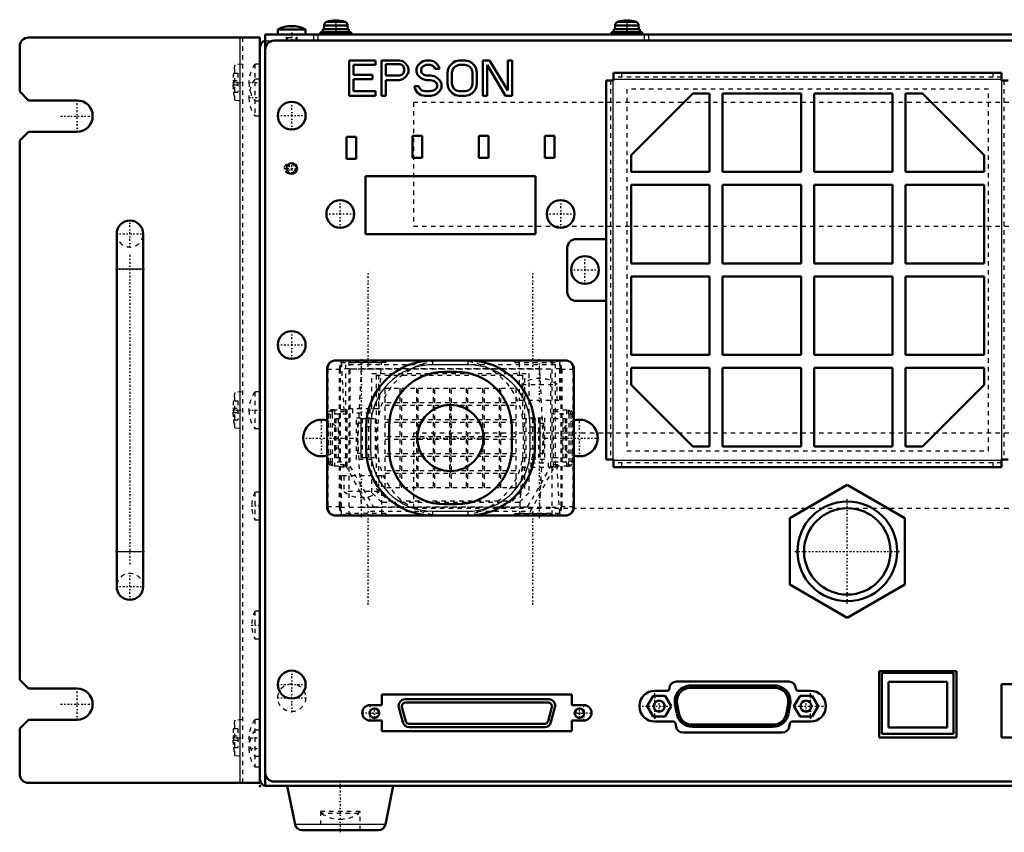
# Model space of a CAD drawing. Header units: millimetres. Extents: x -55 to 435, y -96 to 89.
# Tile 1 of 2: x -55 to 169, y -96 to 89. Entities that reach past the tile are written whole.
import ezdxf

# ---------------------------------------------------------------- set-up
doc = ezdxf.new("R2010")
doc.units = ezdxf.units.MM
doc.linetypes.add('Center', pattern=[1.5, 0.45, -0.5, 0.05, -0.5])
doc.linetypes.add('Dashed', pattern=[2, 1, -1])
for name, color, linetype, lineweight in [('2d ConnectionPoints', 7, 'Continuous', 50), ('AM_0', 7, 'Continuous', 50), ('AM_4', 3, 'Continuous', 25), ('AM_7', 7, 'Center', 25), ('AM_9', 6, 'Dashed', 25)]:
    doc.layers.add(name, color=color, linetype=linetype, lineweight=lineweight)

# ---------------------------------------------------------------- blocks, each defined once
blk = doc.blocks.new('2_StrtaightSTRAIGHT_0_in_RC_700E_S_0')
at = {"layer": 'AM_0'}
for p, q in [((17.2, 11.3), (69.2, 11.3)), ((15.2, -21.9), (15.2, 9.3)), ((71.2, -21.9), (71.2, 9.3)), ((41.8, 8.7), (44.6, 8.7)), ((24.1, -8.8), (24.1, -3.8)), ((29.3, -8.8), (29.3, -3.8)), ((57.1, -3.8), (57.1, -8.8)), ((62.3, -3.8), (62.3, -8.8)), ((44.6, -21.3), (41.8, -21.3)), ((17.2, -23.9), (69.2, -23.9))]:
    blk.add_line(p, q, dxfattribs=at)
blk.add_circle((43.2, -6.3), 7.5, dxfattribs=at)
for centre, radius, start, end in [((17.2, 9.3), 2, 90, 180), ((39.2, -3.8), 15.1, 90, 180), ((47.2, -3.8), 15.1, 0, 90), ((69.2, 9.3), 2, 0, 90), ((41.8, -3.8), 12.5, 90, 180), ((44.6, -3.8), 12.5, 0, 90), ((39.2, -8.8), 15.1, 180, 270), ((41.8, -8.8), 12.5, 180, 270), ((44.6, -8.8), 12.5, 270, 360), ((47.2, -8.8), 15.1, 270, 360), ((17.2, -21.9), 2, 180, 270), ((69.2, -21.9), 2, 270, 360)]:
    blk.add_arc(centre, radius, start, end, dxfattribs=at)
at = {"layer": 'AM_4'}
for p, q in [((39.2, 10.3), (39.2, 11.3)), ((47.2, 10.3), (47.2, 11.3)), ((47.2, 10.3), (39.2, 10.3)), ((25.1, -3.8), (24.1, -3.8)), ((25.1, -3.8), (25.1, -8.8)), ((61.3, -8.8), (61.3, -3.8)), ((61.3, -3.8), (62.3, -3.8)), ((24.1, -8.8), (25.1, -8.8)), ((62.3, -8.8), (61.3, -8.8)), ((39.2, -23.9), (39.2, -22.9)), ((39.2, -22.9), (47.2, -22.9)), ((47.2, -23.9), (47.2, -22.9))]:
    blk.add_line(p, q, dxfattribs=at)
for centre, start, end in [((39.2, -3.8), 90, 180), ((47.2, -3.8), 0, 90), ((39.2, -8.8), 180, 270), ((47.2, -8.8), 270, 0)]:
    blk.add_arc(centre, 14.1, start, end, dxfattribs=at)
at = {"layer": 'AM_7'}
for p, q in [((24.52, 9.81), (24.52, 31.55)), ((61.88, 9.81), (61.88, 31.55)), ((23, -1.3), (23, 11.9)), ((63.4, 1.85), (63.4, 11.75)), ((43.2, -14.18), (43.2, 1.58)), ((35.32, -6.3), (51.07, -6.3)), ((63.4, -24.5), (63.4, -11.3)), ((23, -24.35), (23, -14.45)), ((24.52, -44.15), (24.52, -22.41)), ((61.88, -44.15), (61.88, -22.41))]:
    blk.add_line(p, q, dxfattribs=at)
at = {"layer": 'AM_9'}
for p, q in [((20.09, 11.3), (20.59, 10.8)), ((20.2, -23.9), (20.2, 11.3)), ((28.45, 10.8), (28.95, 11.3)), ((57.45, 11.3), (57.95, 10.8)), ((65.81, 10.8), (66.31, 11.3)), ((66.2, 11.3), (66.2, -23.9)), ((15.2, 9.3), (18.2, 9.3)), ((15.42, 9.3), (15.42, -21.9)), ((17.98, 9.3), (17.98, -21.9)), ((18.2, 9.3), (18.2, -21.9)), ((18.43, 10.83), (19, 0.3)), ((18.43, 10.83), (27.57, 10.83)), ((20.2, 9.4), (27.5, 9.4)), ((28.45, 10.8), (20.59, 10.8)), ((22.96, 9.4), (22.14, -6.3)), ((63.44, 9.4), (22.96, 9.4)), ((27, 0.3), (27.57, 10.83)), ((57.95, 10.8), (68, 10.8)), ((58.8, 10.8), (58.8, 2.3)), ((58.8, 9.4), (66.2, 9.4)), ((64.26, -6.3), (63.44, 9.4)), ((68, 2.3), (68, 10.8)), ((68.2, 9.3), (68.2, -21.9)), ((68.2, 9.3), (71.2, 9.3)), ((68.42, 9.3), (68.42, -21.9)), ((70.98, 9.3), (70.98, -21.9)), ((26.35, 7.95), (60.05, 7.95)), ((26.35, 7.95), (26.35, -17.75)), ((26.85, 7.95), (26.85, -1.9)), ((59.55, 7.95), (59.55, -1.9)), ((60.05, -17.75), (60.05, 7.95)), ((28.4, 4.98), (31.75, 4.98)), ((28.4, 1.68), (28.4, 4.98)), ((31.75, 4.98), (31.75, 1.68)), ((32.15, 1.68), (32.15, 4.98)), ((32.15, 4.98), (35.5, 4.98)), ((35.5, 4.98), (35.5, 1.68)), ((35.9, 4.98), (39.25, 4.98)), ((35.9, 1.68), (35.9, 4.98)), ((39.25, 4.98), (39.25, 1.68)), ((39.65, 4.98), (43, 4.98)), ((39.65, 1.68), (39.65, 4.98)), ((43, 4.98), (43, 1.68)), ((43.4, 4.98), (46.75, 4.98)), ((43.4, 1.68), (43.4, 4.98)), ((46.75, 4.98), (46.75, 1.68)), ((47.15, 1.68), (47.15, 4.98)), ((47.15, 4.98), (50.5, 4.98)), ((50.5, 4.98), (50.5, 1.68)), ((50.9, 4.98), (54.25, 4.98)), ((50.9, 1.68), (50.9, 4.98)), ((54.25, 4.98), (54.25, 1.68)), ((54.65, 4.98), (58, 4.98)), ((54.65, 1.68), (54.65, 4.98)), ((58, 4.98), (58, 1.68)), ((59.4, 5.83), (59.4, 2.3)), ((59.4, 5.83), (67.4, 5.83)), ((67.4, 2.3), (67.4, 5.83)), ((58.8, 2.3), (68, 2.3)), ((16.47, 0.1), (19.8, 0.1)), ((16.88, 0.1), (16.88, -12.7)), ((18.2, 0.2), (19.8, 0.2)), ((27, 0.3), (19, 0.3)), ((19.8, -12.8), (19.8, 0.2)), ((21, 0.3), (21, -0.7)), ((25, -0.7), (25, 0.3)), ((31.75, 1.68), (28.4, 1.68)), ((28.4, 1.13), (31.75, 1.13)), ((28.4, -2.17), (28.4, 1.13)), ((31.75, 1.13), (31.75, -2.17)), ((35.5, 1.68), (32.15, 1.68)), ((32.15, -2.17), (32.15, 1.13)), ((32.15, 1.13), (35.5, 1.13)), ((35.5, 1.13), (35.5, -2.17)), ((39.25, 1.68), (35.9, 1.68)), ((35.9, -2.17), (35.9, 1.13)), ((35.9, 1.13), (39.25, 1.13)), ((39.25, 1.13), (39.25, -2.17)), ((43, 1.68), (39.65, 1.68)), ((39.65, -2.17), (39.65, 1.13)), ((39.65, 1.13), (43, 1.13)), ((43, 1.13), (43, -2.17)), ((46.75, 1.68), (43.4, 1.68)), ((43.4, 1.13), (46.75, 1.13)), ((43.4, -2.17), (43.4, 1.13)), ((46.75, 1.13), (46.75, -2.17)), ((50.5, 1.68), (47.15, 1.68)), ((47.15, -2.17), (47.15, 1.13)), ((47.15, 1.13), (50.5, 1.13)), ((50.5, 1.13), (50.5, -2.17)), ((54.25, 1.68), (50.9, 1.68)), ((50.9, 1.13), (54.25, 1.13)), ((50.9, -2.17), (50.9, 1.13)), ((54.25, 1.13), (54.25, -2.17)), ((58, 1.68), (54.65, 1.68)), ((54.65, -2.17), (54.65, 1.13)), ((54.65, 1.13), (58, 1.13)), ((58, 1.13), (58, -2.17)), ((66.6, -12.8), (66.6, 0.2)), ((66.6, 0.2), (68.2, 0.2)), ((66.6, 0.1), (69.93, 0.1)), ((69.52, 0.1), (69.52, -12.7)), ((15.47, -0.9), (15.47, -11.7)), ((15.47, -0.9), (15.47, -11.7)), ((19.8, -0.9), (15.47, -0.9)), ((15.89, -0.9), (15.89, -11.7)), ((16.39, -0.9), (16.39, -11.7)), ((17.17, -1.9), (17.17, -10.7)), ((17.17, -1.9), (19.8, -1.9)), ((17.73, -1.9), (17.73, -10.7)), ((18.2, -0.3), (19.8, -0.3)), ((25, -0.7), (21, -0.7)), ((22.9, -1.9), (26.85, -1.9)), ((22.9, -1.9), (22.9, -10.7)), ((23.2, -1.9), (23.2, -10.7)), ((24.6, -1.9), (24.6, -10.7)), ((26.1, -1.9), (26.1, -10.7)), ((31.75, -2.17), (28.4, -2.17)), ((35.5, -2.17), (32.15, -2.17)), ((39.25, -2.17), (35.9, -2.17)), ((43, -2.17), (39.65, -2.17)), ((46.75, -2.17), (43.4, -2.17)), ((50.5, -2.17), (47.15, -2.17)), ((54.25, -2.17), (50.9, -2.17)), ((58, -2.17), (54.65, -2.17)), ((59.55, -1.9), (63.5, -1.9)), ((60.3, -1.9), (60.3, -10.7)), ((61.8, -1.9), (61.8, -10.7)), ((63.2, -1.9), (63.2, -10.7)), ((63.5, -1.9), (63.5, -10.7)), ((66.6, -0.3), (68.2, -0.3)), ((70.93, -0.9), (66.6, -0.9)), ((66.6, -1.9), (69.23, -1.9)), ((68.67, -1.9), (68.67, -10.7)), ((69.23, -1.9), (69.23, -10.7)), ((70.01, -0.9), (70.01, -11.7)), ((70.51, -0.9), (70.51, -11.7)), ((70.93, -11.7), (70.93, -0.9)), ((70.93, -0.9), (70.93, -11.7)), ((22.1, -2.9), (22.9, -2.9)), ((22.1, -2.9), (22.1, -9.7)), ((22.13, -2.9), (22.13, -9.7)), ((22.9, -2.9), (22.9, -9.7)), ((26.7, -8.8), (26.7, -3.8)), ((28.4, -6.02), (28.4, -2.72)), ((28.4, -2.72), (31.75, -2.72)), ((31.75, -2.72), (31.75, -6.02)), ((32.15, -6.02), (32.15, -2.72)), ((32.15, -2.72), (35.5, -2.72)), ((35.5, -2.72), (35.5, -6.02)), ((35.9, -2.72), (39.25, -2.72)), ((35.9, -6.02), (35.9, -2.72)), ((39.25, -2.72), (39.25, -6.02)), ((39.65, -6.02), (39.65, -2.72)), ((39.65, -2.72), (43, -2.72)), ((43, -2.72), (43, -6.02)), ((43.4, -2.72), (46.75, -2.72)), ((43.4, -6.02), (43.4, -2.72)), ((46.75, -2.72), (46.75, -6.02)), ((47.15, -6.02), (47.15, -2.72)), ((47.15, -2.72), (50.5, -2.72)), ((50.5, -2.72), (50.5, -6.02)), ((50.9, -6.02), (50.9, -2.72)), ((50.9, -2.72), (54.25, -2.72)), ((54.25, -2.72), (54.25, -6.02)), ((54.65, -2.72), (58, -2.72)), ((54.65, -6.02), (54.65, -2.72)), ((58, -2.72), (58, -6.02)), ((59.7, -3.8), (59.7, -8.8)), ((63.5, -2.9), (63.5, -9.7)), ((63.5, -2.9), (64.3, -2.9)), ((64.27, -2.9), (64.27, -9.7)), ((64.3, -2.9), (64.3, -9.7)), ((18.2, -6.3), (22.14, -6.3)), ((22.14, -6.3), (22.96, -22)), ((31.75, -6.02), (28.4, -6.02)), ((28.4, -6.57), (31.75, -6.57)), ((28.4, -9.87), (28.4, -6.57)), ((31.75, -6.57), (31.75, -9.87)), ((35.5, -6.02), (32.15, -6.02)), ((32.15, -9.87), (32.15, -6.57)), ((32.15, -6.57), (35.5, -6.57)), ((35.5, -6.57), (35.5, -9.87)), ((39.25, -6.02), (35.9, -6.02)), ((35.9, -6.57), (39.25, -6.57)), ((35.9, -9.87), (35.9, -6.57)), ((39.25, -6.57), (39.25, -9.87)), ((43, -6.02), (39.65, -6.02)), ((39.65, -6.57), (43, -6.57)), ((39.65, -9.87), (39.65, -6.57)), ((43, -6.57), (43, -9.87)), ((46.75, -6.02), (43.4, -6.02)), ((43.4, -9.87), (43.4, -6.57)), ((43.4, -6.57), (46.75, -6.57)), ((46.75, -6.57), (46.75, -9.87)), ((50.5, -6.02), (47.15, -6.02)), ((47.15, -6.57), (50.5, -6.57)), ((47.15, -9.87), (47.15, -6.57)), ((50.5, -6.57), (50.5, -9.87)), ((54.25, -6.02), (50.9, -6.02)), ((50.9, -6.57), (54.25, -6.57)), ((50.9, -9.87), (50.9, -6.57)), ((54.25, -6.57), (54.25, -9.87)), ((58, -6.02), (54.65, -6.02)), ((54.65, -9.87), (54.65, -6.57)), ((54.65, -6.57), (58, -6.57)), ((58, -6.57), (58, -9.87)), ((63.44, -22), (64.26, -6.3)), ((64.26, -6.3), (68.2, -6.3)), ((17.17, -10.7), (19.8, -10.7)), ((22.1, -9.7), (22.9, -9.7)), ((22.9, -10.7), (26.85, -10.7)), ((26.85, -10.7), (26.85, -18.25)), ((31.75, -9.87), (28.4, -9.87)), ((28.4, -10.43), (31.75, -10.43)), ((28.4, -13.72), (28.4, -10.43)), ((31.75, -10.43), (31.75, -13.72)), ((35.5, -9.87), (32.15, -9.87)), ((32.15, -10.43), (35.5, -10.43)), ((32.15, -13.72), (32.15, -10.43)), ((35.5, -10.43), (35.5, -13.72)), ((39.25, -9.87), (35.9, -9.87)), ((35.9, -13.72), (35.9, -10.43)), ((35.9, -10.43), (39.25, -10.43)), ((39.25, -10.43), (39.25, -13.72)), ((43, -9.87), (39.65, -9.87)), ((39.65, -13.72), (39.65, -10.43)), ((39.65, -10.43), (43, -10.43)), ((43, -10.43), (43, -13.72)), ((46.75, -9.87), (43.4, -9.87)), ((43.4, -13.72), (43.4, -10.43)), ((43.4, -10.43), (46.75, -10.43)), ((46.75, -10.43), (46.75, -13.72)), ((50.5, -9.87), (47.15, -9.87)), ((47.15, -10.43), (50.5, -10.43)), ((47.15, -13.72), (47.15, -10.43)), ((50.5, -10.43), (50.5, -13.72)), ((54.25, -9.87), (50.9, -9.87)), ((50.9, -10.43), (54.25, -10.43)), ((50.9, -13.72), (50.9, -10.43)), ((54.25, -10.43), (54.25, -13.72)), ((58, -9.87), (54.65, -9.87)), ((54.65, -10.43), (58, -10.43)), ((54.65, -13.72), (54.65, -10.43)), ((58, -10.43), (58, -13.72)), ((59.55, -10.7), (59.55, -18.25)), ((59.55, -10.7), (63.5, -10.7)), ((63.5, -9.7), (64.3, -9.7)), ((66.6, -10.7), (69.23, -10.7)), ((15.47, -11.7), (19.8, -11.7)), ((19.8, -12.7), (16.47, -12.7)), ((18.2, -12.3), (19.8, -12.3)), ((18.2, -12.8), (19.8, -12.8)), ((59.4, -12.9), (58.83, -23.43)), ((59.4, -12.9), (67.4, -12.9)), ((61.4, -11.9), (61.4, -12.9)), ((61.4, -11.9), (65.4, -11.9)), ((65.4, -12.9), (65.4, -11.9)), ((66.6, -11.7), (70.93, -11.7)), ((66.6, -12.3), (68.2, -12.3)), ((69.93, -12.7), (66.6, -12.7)), ((66.6, -12.8), (68.2, -12.8)), ((67.97, -23.43), (67.4, -12.9)), ((18.4, -14.9), (18.4, -23.4)), ((27.6, -14.9), (18.4, -14.9)), ((19, -14.9), (19, -18.43)), ((27, -18.43), (27, -14.9)), ((27.6, -23.4), (27.6, -14.9)), ((31.75, -13.72), (28.4, -13.72)), ((28.4, -17.57), (28.4, -14.28)), ((28.4, -14.28), (31.75, -14.28)), ((31.75, -14.28), (31.75, -17.57)), ((35.5, -13.72), (32.15, -13.72)), ((32.15, -17.57), (32.15, -14.28)), ((32.15, -14.28), (35.5, -14.28)), ((35.5, -14.28), (35.5, -17.57)), ((39.25, -13.72), (35.9, -13.72)), ((35.9, -14.28), (39.25, -14.28)), ((35.9, -17.57), (35.9, -14.28)), ((39.25, -14.28), (39.25, -17.57)), ((43, -13.72), (39.65, -13.72)), ((39.65, -14.28), (43, -14.28)), ((39.65, -17.57), (39.65, -14.28)), ((43, -14.28), (43, -17.57)), ((46.75, -13.72), (43.4, -13.72)), ((43.4, -17.57), (43.4, -14.28)), ((43.4, -14.28), (46.75, -14.28)), ((46.75, -14.28), (46.75, -17.57)), ((50.5, -13.72), (47.15, -13.72)), ((47.15, -17.57), (47.15, -14.28)), ((47.15, -14.28), (50.5, -14.28)), ((50.5, -14.28), (50.5, -17.57)), ((54.25, -13.72), (50.9, -13.72)), ((50.9, -17.57), (50.9, -14.28)), ((50.9, -14.28), (54.25, -14.28)), ((54.25, -14.28), (54.25, -17.57)), ((58, -13.72), (54.65, -13.72)), ((54.65, -17.57), (54.65, -14.28)), ((54.65, -14.28), (58, -14.28)), ((58, -14.28), (58, -17.57)), ((26.35, -17.75), (29.15, -20.55)), ((31.75, -17.57), (28.4, -17.57)), ((35.5, -17.57), (32.15, -17.57)), ((39.25, -17.57), (35.9, -17.57)), ((43, -17.57), (39.65, -17.57)), ((46.75, -17.57), (43.4, -17.57)), ((50.5, -17.57), (47.15, -17.57)), ((54.25, -17.57), (50.9, -17.57)), ((58, -17.57), (54.65, -17.57)), ((57.25, -20.55), (60.05, -17.75)), ((27, -18.43), (19, -18.43)), ((18.2, -21.9), (15.2, -21.9)), ((20.2, -22), (27.6, -22)), ((22.96, -22), (63.44, -22)), ((29.15, -20.55), (57.25, -20.55)), ((58.9, -22), (66.2, -22)), ((71.2, -21.9), (68.2, -21.9)), ((28.45, -23.4), (18.4, -23.4)), ((20.59, -23.4), (20.09, -23.9)), ((28.95, -23.9), (28.45, -23.4)), ((57.95, -23.4), (57.45, -23.9)), ((57.95, -23.4), (65.81, -23.4)), ((67.97, -23.43), (58.83, -23.43)), ((66.31, -23.9), (65.81, -23.4))]:
    blk.add_line(p, q, dxfattribs=at)
for points in [[(15.42, 9.3), (15.42, 9.47), (15.44, 9.65), (15.48, 9.82), (15.52, 9.98), (15.58, 10.15), (15.66, 10.3), (15.74, 10.45), (15.83, 10.59), (15.94, 10.71), (16.05, 10.83), (16.18, 10.94), (16.31, 11.03), (16.45, 11.11), (16.59, 11.18), (16.74, 11.23), (16.89, 11.27), (17.04, 11.29), (17.2, 11.3)], [(70.98, 9.3), (70.98, 9.47), (70.96, 9.65), (70.92, 9.82), (70.88, 9.98), (70.82, 10.15), (70.74, 10.3), (70.66, 10.45), (70.57, 10.59), (70.46, 10.71), (70.35, 10.83), (70.22, 10.94), (70.09, 11.03), (69.95, 11.11), (69.81, 11.18), (69.66, 11.23), (69.51, 11.27), (69.36, 11.29), (69.2, 11.3)], [(15.42, -21.9), (15.42, -22.07), (15.44, -22.25), (15.48, -22.42), (15.52, -22.58), (15.58, -22.75), (15.66, -22.9), (15.74, -23.05), (15.83, -23.19), (15.94, -23.31), (16.05, -23.43), (16.18, -23.54), (16.31, -23.63), (16.45, -23.71), (16.59, -23.78), (16.74, -23.83), (16.89, -23.87), (17.04, -23.89), (17.2, -23.9)], [(70.98, -21.9), (70.98, -22.07), (70.96, -22.25), (70.92, -22.42), (70.88, -22.58), (70.82, -22.75), (70.74, -22.9), (70.66, -23.05), (70.57, -23.19), (70.46, -23.31), (70.35, -23.43), (70.22, -23.54), (70.09, -23.63), (69.95, -23.71), (69.81, -23.78), (69.66, -23.83), (69.51, -23.87), (69.36, -23.89), (69.2, -23.9)]]:
    blk.add_lwpolyline(points, dxfattribs=at)
for centre, radius, start, end in [((17.93, 10.8), 0.5, 3.1221, 90), ((20.2, 9.3), 2, 90, 180), ((41.8, -3.8), 15.1, 90, 180), ((28.07, 10.8), 0.5, 90, 176.8779), ((44.6, -3.8), 15.1, 360, 90), ((58.3, 10.8), 0.5, 360, 84.1544), ((66.2, 9.3), 2, 0, 90), ((68.5, 10.8), 0.5, 95.8456, 180), ((63.4, 0.7), 6.5, 52.0201, 127.9799), ((16.47, -0.9), 1, 90, 180), ((69.93, -0.9), 1, 0, 90), ((41.8, -8.8), 15.1, 180, 270), ((44.6, -8.8), 15.1, 270, 360), ((16.47, -11.7), 1, 180, 270), ((23, -13.3), 6.5, 232.0201, 307.9799), ((20.2, -21.9), 2, 180, 270), ((66.2, -21.9), 2, 270, 360), ((17.9, -23.4), 0.5, 275.8456, 0), ((28.1, -23.4), 0.5, 180, 264.1544), ((58.33, -23.4), 0.5, 270, 356.8779), ((68.47, -23.4), 0.5, 183.1221, 270)]:
    blk.add_arc(centre, radius, start, end, dxfattribs=at)
for centre, major_axis, ratio, start_param, end_param in [((19.77, 9.3), (0, -2), 0.891671, 3.141593, 4.712389), ((66.63, 9.3), (0, -2), 0.891671, 1.570796, 3.141593), ((20.2, 9.3), (-2, 0), 0.052336, 4.712389, 6.283185), ((66.2, 9.3), (2, 0), 0.052336, 0, 1.570796), ((16.47, -0.9), (0, -1), 0.997585, 3.141593, 4.712389), ((16.88, -0.9), (0, -1), 0.997585, 3.141593, 4.712389), ((16.47, -0.9), (0, 1), 0.07766, 0, 1.570796), ((69.52, -0.9), (0, -1), 0.997585, 1.570796, 3.141593), ((69.93, -0.9), (0, 1), 0.07766, 4.712389, 6.283185), ((69.93, -0.9), (0, -1), 0.997585, 1.570796, 3.141593), ((16.47, -11.7), (0, -1), 0.997585, 4.712389, 6.283185), ((16.88, -11.7), (0, -1), 0.997585, 4.712389, 6.283185), ((16.47, -11.7), (0, 1), 0.07766, 1.570796, 3.141593), ((69.52, -11.7), (0, -1), 0.997585, 0, 1.570796), ((69.93, -11.7), (0, 1), 0.07766, 3.141593, 4.712389), ((69.93, -11.7), (0, -1), 0.997585, 6.283185, 7.853982), ((19.77, -21.9), (0, 2), 0.891671, 1.570796, 3.141593), ((20.2, -21.9), (-2, 0), 0.052336, 0, 1.570796), ((66.2, -21.9), (2, 0), 0.052336, 4.712389, 6.283185), ((66.63, -21.9), (0, 2), 0.891671, 3.141593, 4.712389)]:
    blk.add_ellipse(centre, major_axis=major_axis, ratio=ratio, start_param=start_param, end_param=end_param, dxfattribs=at)
blk = doc.blocks.new('4_RC700_E_3_2_0_in_RC_700E_S_0')
at = {"layer": 'AM_7'}
blk.add_line((18.2, -84.7), (18.2, -95.7), dxfattribs=at)
blk = doc.blocks.new('6_RC700_E_3_4_0_in_RC_700E_S_0')
at = {"layer": 'AM_0'}
for p, q in [((6.2, -85.2), (7.94, -93.91)), ((28.46, -93.91), (30.2, -85.2)), ((26.89, -95.2), (9.51, -95.2))]:
    blk.add_line(p, q, dxfattribs=at)
for centre, start, end in [((9.51, -93.6), 191.31, 270), ((26.89, -93.6), 270, 348.69)]:
    blk.add_arc(centre, 1.6, start, end, dxfattribs=at)
at = {"layer": 'AM_4'}
blk.add_line((28.46, -93.91), (7.94, -93.91), dxfattribs=at)
at = {"layer": 'AM_9'}
for p, q in [((13.7, -91), (13.7, -95.2)), ((22.7, -91), (13.7, -91)), ((13.97, -91), (13.97, -91.4)), ((22.43, -91.4), (13.97, -91.4)), ((22.43, -91.4), (22.43, -91)), ((22.7, -95.2), (22.7, -91)), ((18.03, -92.7), (18.37, -92.7))]:
    blk.add_line(p, q, dxfattribs=at)
for centre, start, end in [((18.03, -85.7), 234.5097, 271.3777), ((18.37, -85.7), 268.6223, 305.4903)]:
    blk.add_arc(centre, 7, start, end, dxfattribs=at)
blk = doc.blocks.new('8_RC700_E_2_2_0_in_RC_700E_S_0')
at = {"layer": 'AM_0'}
for p, q in [((0, 84.5), (-52.5, 84.5)), ((0, 84.5), (0, 82.3)), ((-54.5, 82.5), (-54.5, 72.25)), ((-54.5, 72.25), (-52.5, 70.25)), ((-52.5, 70.25), (-41.5, 70.25)), ((-52.5, 63.15), (-54.5, 61.15)), ((-41.5, 63.15), (-52.5, 63.15)), ((-54.5, 61.15), (-54.5, -61.1)), ((-32.5, 40), (-32.5, -40)), ((-26.5, -40), (-26.5, 40)), ((-54.5, -61.1), (-52.5, -63.1)), ((-52.5, -63.1), (-41.5, -63.1)), ((-52.5, -70.2), (-54.5, -72.2)), ((-41.5, -70.2), (-52.5, -70.2)), ((-54.5, -72.2), (-54.5, -82.5)), ((-52.5, -84.5), (0, -84.5)), ((0, -83.7), (0, -84.5))]:
    blk.add_line(p, q, dxfattribs=at)
for centre, radius, start, end in [((-52.5, 82.5), 2, 90, 180), ((-41.5, 66.7), 3.55, 270, 90), ((-29.5, 40), 3, 0, 180), ((-29.5, -40), 3, 180, 0), ((-41.5, -66.65), 3.55, 270, 90), ((-52.5, -82.5), 2, 180, 270)]:
    blk.add_arc(centre, radius, start, end, dxfattribs=at)
at = {"layer": 'AM_4'}
for p, q in [((-4.5, -84.5), (-4.5, 84.5)), ((-26.5, 32), (-32.5, 32)), ((-32.5, -32), (-26.5, -32))]:
    blk.add_line(p, q, dxfattribs=at)
at = {"layer": 'AM_7'}
for p, q in [((-6.26, 74.3), (-3.89, 74.3)), ((-41.5, 62.97), (-41.5, 70.43)), ((-45.23, 66.7), (-37.77, 66.7)), ((-29.5, 36.85), (-29.5, 43.15)), ((-32.65, 40), (-26.35, 40)), ((-29.5, 35.2), (-29.5, -35.2)), ((-32.8, 32), (-26.2, 32)), ((-6.26, 0), (-3.89, 0)), ((-32.8, -32), (-26.2, -32)), ((-29.5, -43.15), (-29.5, -36.85)), ((-32.65, -40), (-26.35, -40)), ((-41.5, -70.38), (-41.5, -62.92)), ((-45.23, -66.65), (-37.77, -66.65)), ((-6.26, -74.3), (-3.89, -74.3))]:
    blk.add_line(p, q, dxfattribs=at)
at = {"layer": 'AM_9'}
for p, q in [((-4, 84.5), (-4, -84.5)), ((-4, 78.45), (-5.7, 78.3)), ((-5.7, 70.3), (-5.7, 78.3)), ((-6.02, 76.45), (-5, 76.45)), ((-5, 76.45), (-5, 72.15)), ((-6.14, 74.8), (-5, 74.8)), ((-6.14, 73.8), (-5, 73.8)), ((-6.02, 72.15), (-5, 72.15)), ((-5.7, 70.3), (-4, 70.15)), ((-4, 4.15), (-5.7, 4)), ((-5.7, -4), (-5.7, 4)), ((-6.14, 0.5), (-5, 0.5)), ((-6.02, 2.15), (-5, 2.15)), ((-5, 2.15), (-5, -2.15)), ((-6.14, -0.5), (-5, -0.5)), ((-6.02, -2.15), (-5, -2.15)), ((-5.7, -4), (-4, -4.15)), ((-4, -70.15), (-5.7, -70.3)), ((-5.7, -78.3), (-5.7, -70.3)), ((-6.02, -72.15), (-5, -72.15)), ((-5, -72.15), (-5, -76.45)), ((-6.14, -73.8), (-5, -73.8)), ((-6.14, -74.8), (-5, -74.8)), ((-6.02, -76.45), (-5, -76.45)), ((-5.7, -78.3), (-4, -78.45))]:
    blk.add_line(p, q, dxfattribs=at)
for centre, radius, start, end in [((11.85, 74.3), 18, 167.1624, 173.141), ((11.85, 74.3), 18, 173.1384, 178.4079), ((11.85, 74.3), 18, 181.5921, 186.8616), ((11.85, 74.3), 17.87, 178.397, 181.603), ((11.85, 74.3), 18, 186.859, 192.8376), ((-29.5, 40), 3, 180, 0), ((11.85, 0), 18, 167.1624, 173.141), ((11.85, 0), 18, 173.1384, 178.4079), ((11.85, 0), 17.87, 178.397, 181.603), ((11.85, 0), 18, 181.5921, 186.8616), ((11.85, 0), 18, 186.859, 192.8376), ((-29.5, -40), 3, 0, 180), ((11.85, -74.3), 18, 167.1624, 173.141), ((11.85, -74.3), 18, 173.1384, 178.4079), ((11.85, -74.3), 18, 181.5921, 186.8616), ((11.85, -74.3), 17.87, 178.397, 181.603), ((11.85, -74.3), 18, 186.859, 192.8376)]:
    blk.add_arc(centre, radius, start, end, dxfattribs=at)
blk = doc.blocks.new('9_RC700_E_1_0_in_RC_700E_S_0')
at = {"layer": 'AM_0'}
for p, q in [((14.52, 87.25), (14.45, 86.4)), ((19.88, 87.25), (14.52, 87.25)), ((19.31, 88.06), (15.09, 88.06)), ((19.95, 86.4), (19.88, 87.25)), ((80.52, 87.25), (80.45, 86.4)), ((85.88, 87.25), (80.52, 87.25)), ((85.31, 88.06), (81.09, 88.06)), ((85.95, 86.4), (85.88, 87.25)), ((1.2, 85.2), (1.2, -85.2)), ((379.2, 85.2), (1.2, 85.2)), ((4.05, 86.35), (10.35, 86.35)), ((4.05, 86.35), (4.05, 85.2)), ((10.35, 85.2), (10.35, 86.35)), ((13.7, 85.7), (13.7, 85.2)), ((20.7, 85.7), (13.7, 85.7)), ((14.25, 86.4), (14.25, 85.7)), ((20.15, 86.4), (14.25, 86.4)), ((20.15, 85.7), (20.15, 86.4)), ((20.7, 85.2), (20.7, 85.7)), ((79.7, 85.7), (79.7, 85.2)), ((86.7, 85.7), (79.7, 85.7)), ((80.25, 86.4), (80.25, 85.7)), ((86.15, 86.4), (80.25, 86.4)), ((86.15, 85.7), (86.15, 86.4)), ((86.7, 85.2), (86.7, 85.7)), ((377.2, 83.8), (3.2, 83.8)), ((0, 82.3), (0, -83.7)), ((26.2, 79.3), (20.2, 79.3)), ((20.2, 79.3), (20.2, 71.3)), ((21.2, 78.28), (26.2, 78.28)), ((21.2, 76.07), (21.2, 78.28)), ((26.2, 78.28), (26.2, 79.3)), ((31.53, 79.3), (27.53, 79.3)), ((27.53, 79.3), (27.53, 71.3)), ((31.7, 78.45), (28.53, 78.45)), ((28.53, 78.45), (28.53, 75.9)), ((32.37, 79.13), (31.53, 79.3)), ((32.2, 78.28), (31.7, 78.45)), ((32.53, 77.94), (32.2, 78.28)), ((33.03, 78.62), (32.37, 79.13)), ((33.53, 77.94), (33.03, 78.62)), ((36.37, 78.79), (35.7, 78.11)), ((37.03, 79.13), (36.37, 78.79)), ((37.7, 79.3), (37.03, 79.13)), ((37.2, 78.11), (37.7, 78.28)), ((38.53, 79.3), (37.7, 79.3)), ((37.7, 78.28), (38.7, 78.28)), ((39.37, 79.13), (38.53, 79.3)), ((38.7, 78.28), (39.2, 78.11)), ((40.03, 78.62), (39.37, 79.13)), ((40.53, 77.94), (40.03, 78.62)), ((43.7, 78.79), (43.03, 78.11)), ((44.37, 79.13), (43.7, 78.79)), ((45.2, 79.3), (44.37, 79.13)), ((45.2, 78.28), (44.53, 78.11)), ((46.53, 79.3), (45.2, 79.3)), ((46.53, 78.28), (45.2, 78.28)), ((47.37, 79.13), (46.53, 79.3)), ((47.2, 78.11), (46.53, 78.28)), ((48.03, 78.79), (47.37, 79.13)), ((48.7, 78.11), (48.03, 78.79)), ((52.03, 79.3), (50.53, 79.3)), ((50.53, 79.3), (50.53, 71.3)), ((51.53, 78.28), (55.7, 71.3)), ((51.53, 71.3), (51.53, 78.28)), ((56.2, 72.49), (52.03, 79.3)), ((56.2, 79.3), (56.2, 72.49)), ((57.2, 79.3), (56.2, 79.3)), ((57.2, 71.3), (57.2, 79.3)), ((25.53, 76.07), (21.2, 76.07)), ((25.53, 75.05), (25.53, 76.07)), ((31.7, 75.9), (32.2, 76.07)), ((32.2, 76.07), (32.53, 76.41)), ((32.7, 77.43), (32.53, 77.94)), ((32.53, 76.41), (32.7, 76.92)), ((32.7, 76.92), (32.7, 77.43)), ((33.03, 75.56), (33.53, 76.24)), ((33.7, 77.43), (33.53, 77.94)), ((33.53, 76.24), (33.7, 76.75)), ((33.7, 76.75), (33.7, 77.43)), ((35.7, 78.11), (35.53, 77.43)), ((35.53, 77.43), (35.53, 76.75)), ((35.53, 76.75), (35.7, 76.07)), ((35.7, 76.07), (36.37, 75.39)), ((36.53, 77.26), (36.7, 77.77)), ((36.53, 76.92), (36.53, 77.26)), ((36.7, 76.41), (36.53, 76.92)), ((36.7, 77.77), (37.2, 78.11)), ((37.2, 76.07), (36.7, 76.41)), ((37.7, 75.9), (37.2, 76.07)), ((39.2, 78.11), (39.53, 77.77)), ((39.53, 77.77), (39.7, 77.43)), ((39.7, 77.43), (40.7, 77.43)), ((40.7, 77.43), (40.53, 77.94)), ((42.7, 77.43), (42.53, 76.58)), ((42.53, 76.58), (42.53, 74.02)), ((43.03, 78.11), (42.7, 77.43)), ((43.7, 77.26), (43.53, 76.58)), ((43.53, 76.58), (43.53, 74.02)), ((44.03, 77.77), (43.7, 77.26)), ((44.53, 78.11), (44.03, 77.77)), ((47.7, 77.77), (47.2, 78.11)), ((48.03, 77.26), (47.7, 77.77)), ((48.2, 76.58), (48.03, 77.26)), ((48.2, 74.02), (48.2, 76.58)), ((49.03, 77.43), (48.7, 78.11)), ((49.2, 76.58), (49.03, 77.43)), ((49.2, 74.02), (49.2, 76.58)), ((80.2, 76.5), (80.2, 74.8)), ((168.2, 76.5), (80.2, 76.5)), ((168.2, 76.5), (168.2, 74.8)), ((21.2, 75.05), (25.53, 75.05)), ((21.2, 72.32), (21.2, 75.05)), ((28.53, 75.9), (31.7, 75.9)), ((28.53, 74.87), (31.53, 74.87)), ((28.53, 71.3), (28.53, 74.87)), ((31.53, 74.87), (32.37, 75.05)), ((32.37, 75.05), (33.03, 75.56)), ((36.37, 75.39), (37.03, 75.05)), ((37.03, 75.05), (37.7, 74.87)), ((38.7, 75.9), (37.7, 75.9)), ((37.7, 74.87), (38.7, 74.87)), ((39.53, 75.73), (38.7, 75.9)), ((38.7, 74.87), (39.37, 74.7)), ((39.37, 74.7), (39.87, 74.36)), ((40.2, 75.39), (39.53, 75.73)), ((39.87, 74.36), (40.2, 73.85)), ((40.87, 74.7), (40.2, 75.39)), ((40.2, 73.85), (40.2, 73.34)), ((41.2, 74.02), (40.87, 74.7)), ((41.2, 73.17), (41.2, 74.02)), ((42.53, 74.02), (42.7, 73.17)), ((43.53, 74.02), (43.7, 73.34)), ((48.03, 73.34), (48.2, 74.02)), ((49.03, 73.17), (49.2, 74.02)), ((78.5, 74.8), (80.2, 74.8)), ((78.5, 74.8), (78.5, -11.2)), ((168.2, 74.8), (169.7, 74.8)), ((26.2, 72.32), (21.2, 72.32)), ((26.2, 71.3), (26.2, 72.32)), ((36.03, 73.51), (35.03, 73.51)), ((35.03, 73.51), (35.2, 72.83)), ((35.2, 72.83), (35.7, 71.98)), ((35.7, 71.98), (36.53, 71.47)), ((36.2, 73), (36.03, 73.51)), ((36.7, 72.49), (36.2, 73)), ((36.53, 71.47), (37.37, 71.3)), ((37.37, 72.32), (36.7, 72.49)), ((38.7, 72.32), (37.37, 72.32)), ((39.37, 72.49), (38.7, 72.32)), ((38.7, 71.3), (39.53, 71.47)), ((39.87, 72.83), (39.37, 72.49)), ((39.53, 71.47), (40.2, 71.81)), ((40.2, 73.34), (39.87, 72.83)), ((40.2, 71.81), (40.87, 72.49)), ((40.87, 72.49), (41.2, 73.17)), ((42.7, 73.17), (43.03, 72.49)), ((43.03, 72.49), (43.7, 71.81)), ((43.7, 73.34), (44.03, 72.83)), ((43.7, 71.81), (44.37, 71.47)), ((44.03, 72.83), (44.53, 72.49)), ((44.37, 71.47), (45.2, 71.3)), ((44.53, 72.49), (45.2, 72.32)), ((45.2, 72.32), (46.53, 72.32)), ((46.53, 72.32), (47.2, 72.49)), ((46.53, 71.3), (47.37, 71.47)), ((47.2, 72.49), (47.7, 72.83)), ((47.37, 71.47), (48.03, 71.81)), ((47.7, 72.83), (48.03, 73.34)), ((48.03, 71.81), (48.7, 72.49)), ((48.7, 72.49), (49.03, 73.17)), ((98.17, 71.83), (84.17, 57.83)), ((101.97, 71.83), (98.17, 71.83)), ((101.97, 54.03), (101.97, 71.83)), ((122.72, 71.83), (104.92, 71.83)), ((104.92, 71.83), (104.92, 54.03)), ((122.72, 54.03), (122.72, 71.83)), ((125.67, 71.83), (125.67, 54.03)), ((143.47, 71.83), (125.67, 71.83)), ((143.47, 54.03), (143.47, 71.83)), ((150.22, 71.83), (146.43, 71.83)), ((146.43, 71.83), (146.43, 54.03)), ((164.22, 57.83), (150.22, 71.83)), ((20.2, 71.3), (26.2, 71.3)), ((27.53, 71.3), (28.53, 71.3)), ((37.37, 71.3), (38.7, 71.3)), ((45.2, 71.3), (46.53, 71.3)), ((50.53, 71.3), (51.53, 71.3)), ((55.7, 71.3), (57.2, 71.3)), ((21.8, 62), (19.6, 62)), ((19.6, 62), (19.6, 57)), ((21.8, 57), (21.8, 62)), ((36.8, 62.2), (34.6, 62.2)), ((34.6, 62.2), (34.6, 57.2)), ((36.8, 57.2), (36.8, 62.2)), ((51.8, 62.2), (49.6, 62.2)), ((49.6, 62.2), (49.6, 57.2)), ((51.8, 57.2), (51.8, 62.2)), ((66.8, 62.2), (64.6, 62.2)), ((64.6, 62.2), (64.6, 57.2)), ((66.8, 57.2), (66.8, 62.2)), ((19.6, 57), (21.8, 57)), ((34.6, 57.2), (36.8, 57.2)), ((49.6, 57.2), (51.8, 57.2)), ((64.6, 57.2), (66.8, 57.2)), ((84.17, 57.83), (84.17, 54.03)), ((164.22, 54.03), (164.22, 57.83)), ((84.17, 54.03), (101.97, 54.03)), ((104.92, 54.03), (122.72, 54.03)), ((125.67, 54.03), (143.47, 54.03)), ((146.43, 54.03), (164.22, 54.03)), ((62.5, 53.1), (23.9, 53.1)), ((23.9, 53.1), (23.9, 39.9)), ((62.5, 39.9), (62.5, 53.1)), ((84.17, 51.08), (84.17, 33.28)), ((101.97, 51.08), (84.17, 51.08)), ((101.97, 33.28), (101.97, 51.08)), ((122.72, 51.08), (104.92, 51.08)), ((104.92, 51.08), (104.92, 33.28)), ((122.72, 33.28), (122.72, 51.08)), ((125.67, 51.08), (125.67, 33.28)), ((143.47, 51.08), (125.67, 51.08)), ((143.47, 33.28), (143.47, 51.08)), ((164.22, 51.08), (146.43, 51.08)), ((146.43, 51.08), (146.43, 33.28)), ((164.22, 33.28), (164.22, 51.08)), ((23.9, 39.9), (62.5, 39.9)), ((78.5, 38.8), (71.7, 38.8)), ((69.7, 36.8), (69.7, 26.8)), ((84.17, 33.28), (101.97, 33.28)), ((104.92, 33.28), (122.72, 33.28)), ((125.67, 33.28), (143.47, 33.28)), ((146.43, 33.28), (164.22, 33.28)), ((84.17, 30.33), (84.17, 12.53)), ((101.97, 30.33), (84.17, 30.33)), ((101.97, 12.53), (101.97, 30.33)), ((122.72, 30.33), (104.92, 30.33)), ((104.92, 30.33), (104.92, 12.53)), ((122.72, 12.53), (122.72, 30.33)), ((143.47, 30.33), (125.67, 30.33)), ((125.67, 30.33), (125.67, 12.53)), ((143.47, 12.53), (143.47, 30.33)), ((164.22, 30.33), (146.43, 30.33)), ((146.43, 30.33), (146.43, 12.53)), ((164.22, 12.53), (164.22, 30.33)), ((71.7, 24.8), (78.5, 24.8)), ((84.17, 12.53), (101.97, 12.53)), ((104.92, 12.53), (122.72, 12.53)), ((125.67, 12.53), (143.47, 12.53)), ((146.43, 12.53), (164.22, 12.53)), ((84.17, 9.58), (84.17, 5.78)), ((101.97, 9.58), (84.17, 9.58)), ((101.97, -8.22), (101.97, 9.58)), ((122.72, 9.58), (104.92, 9.58)), ((104.92, 9.58), (104.92, -8.22)), ((122.72, -8.22), (122.72, 9.58)), ((143.47, 9.58), (125.67, 9.58)), ((125.67, 9.58), (125.67, -8.22)), ((143.47, -8.22), (143.47, 9.58)), ((164.22, 9.58), (146.43, 9.58)), ((146.43, 9.58), (146.43, -8.22)), ((164.22, 5.78), (164.22, 9.58)), ((84.17, 5.78), (98.17, -8.22)), ((150.22, -8.22), (164.22, 5.78)), ((98.17, -8.22), (101.97, -8.22)), ((104.92, -8.22), (122.72, -8.22)), ((125.67, -8.22), (143.47, -8.22)), ((146.43, -8.22), (150.22, -8.22)), ((78.5, -11.2), (80.2, -11.2)), ((80.2, -11.2), (80.2, -12.9)), ((168.2, -12.9), (80.2, -12.9)), ((168.2, -11.2), (169.7, -11.2)), ((168.2, -11.2), (168.2, -12.9)), ((133.2, -16.93), (120.15, -24.47)), ((146.25, -24.47), (133.2, -16.93)), ((120.15, -24.47), (120.15, -39.53)), ((146.25, -39.53), (146.25, -24.47)), ((120.15, -39.53), (133.2, -47.07)), ((133.2, -47.07), (146.25, -39.53)), ((157.95, -59.2), (140.45, -59.2)), ((140.45, -59.2), (140.45, -74.2)), ((141.07, -59.56), (141.07, -73.4)), ((157.32, -59.56), (141.07, -59.56)), ((157.32, -73.4), (157.32, -59.56)), ((157.95, -74.2), (157.95, -59.2)), ((94.46, -61.5), (119.94, -61.5)), ((116.72, -62.43), (97.66, -62.43)), ((155.82, -61.56), (142.57, -61.56)), ((142.57, -61.56), (142.57, -71.9)), ((155.82, -71.9), (155.82, -61.56)), ((182.2, -62.1), (168.2, -62.1)), ((168.2, -62.1), (168.2, -74.2)), ((27.65, -64.45), (27.65, -66.85)), ((70.75, -64.45), (27.65, -64.45)), ((70.75, -66.85), (70.75, -64.45)), ((89.16, -64.72), (87.79, -67.1)), ((91.9, -64.72), (89.16, -64.72)), ((89.55, -63.6), (92.36, -63.6)), ((93.27, -67.1), (91.9, -64.72)), ((116.72, -62.93), (97.66, -62.93)), ((122.48, -64.72), (121.11, -67.1)), ((122.04, -63.6), (124.85, -63.6)), ((125.22, -64.72), (122.48, -64.72)), ((126.59, -67.1), (125.22, -64.72)), ((27.65, -66.85), (24.95, -66.85)), ((65.48, -65.55), (32.92, -65.55)), ((65.44, -66.3), (32.96, -66.3)), ((73.45, -66.85), (70.75, -66.85)), ((94.12, -66.64), (94.51, -68.8)), ((94.62, -66.56), (95, -68.72)), ((119.38, -68.72), (119.76, -66.56)), ((119.87, -68.8), (120.26, -66.64)), ((31.5, -67.4), (32.4, -70.76)), ((32.19, -67.31), (33.04, -70.51)), ((65.36, -70.51), (66.21, -67.31)), ((66, -70.76), (66.9, -67.4)), ((87.79, -67.1), (89.16, -69.47)), ((91.9, -69.47), (93.27, -67.1)), ((121.11, -67.1), (122.48, -69.47)), ((125.22, -69.47), (126.59, -67.1)), ((24.95, -70.35), (27.65, -70.35)), ((27.65, -70.35), (27.65, -72.75)), ((33.82, -71.1), (64.58, -71.1)), ((70.75, -70.35), (73.45, -70.35)), ((70.75, -72.75), (70.75, -70.35)), ((89.16, -69.47), (91.9, -69.47)), ((93.74, -70.6), (89.55, -70.6)), ((94.37, -71.78), (94.23, -71.01)), ((98.04, -71.27), (116.34, -71.27)), ((120.17, -71.01), (120.03, -71.78)), ((124.85, -70.6), (120.66, -70.6)), ((122.48, -69.47), (125.22, -69.47)), ((27.65, -72.75), (70.75, -72.75)), ((33.82, -71.85), (64.58, -71.85)), ((118.46, -73.1), (95.94, -73.1)), ((98.04, -71.77), (116.34, -71.77)), ((141.07, -73.4), (157.32, -73.4)), ((142.57, -71.9), (155.82, -71.9)), ((140.45, -74.2), (157.95, -74.2)), ((168.2, -74.2), (182.2, -74.2)), ((3.2, -84.2), (377.2, -84.2)), ((379.2, -85.2), (1.2, -85.2))]:
    blk.add_line(p, q, dxfattribs=at)
for centre, radius in [((7.2, 66.8), 3.15), ((7.2, 54.8), 1.2), ((18.2, 44.5), 3.15), ((68.2, 44.5), 3.15), ((73.7, 31.8), 3.15), ((7.2, 14.8), 3.15), ((133.2, -32), 11.3), ((133.2, -32), 9.8), ((7.2, -62.2), 3.15), ((90.53, -67.1), 1.25), ((123.85, -67.1), 1.25), ((25.95, -68.7), 1.09), ((72.45, -68.7), 1.09)]:
    blk.add_circle(centre, radius, dxfattribs=at)
for centre, radius, start, end in [((7.2, 80.1), 7, 63.2563, 116.7437), ((15.52, 87.16), 1, 115.4071, 175.0007), ((17.2, 81.4), 6.99, 72.4393, 107.5607), ((18.88, 87.16), 1, 4.9993, 64.5929), ((81.52, 87.16), 1, 115.4071, 175.0007), ((83.2, 81.4), 6.99, 72.4393, 107.5607), ((84.88, 87.16), 1, 4.9993, 64.5929), ((1.5, 82.3), 1.5, 101.537, 180), ((3.2, 81.8), 2, 90, 180), ((71.7, 36.8), 2, 90, 180), ((71.7, 26.8), 2, 180, 270), ((13.95, -6.3), 4.15, 72.47, 287.53), ((72.45, -6.3), 4.15, 252.47, 107.53), ((94.46, -63.1), 1.6, 90, 180), ((97.66, -66.02), 3.59, 90, 190.0009), ((116.72, -66.02), 3.59, 349.9991, 90), ((119.94, -63.1), 1.6, 360, 90), ((89.55, -67.1), 3.5, 90, 270), ((92.36, -63.1), 0.5, 270, 360), ((97.66, -66.02), 3.09, 90, 190.0009), ((116.72, -66.02), 3.09, 349.9991, 90), ((122.04, -63.1), 0.5, 180, 270), ((124.85, -67.1), 3.5, 270, 90), ((24.95, -68.6), 1.75, 90, 270), ((32.92, -67.02), 1.47, 90, 194.9951), ((32.96, -67.1), 0.8, 90, 194.9994), ((65.44, -67.1), 0.8, 345.0006, 90), ((65.48, -67.02), 1.47, 345.0049, 90), ((73.45, -68.6), 1.75, 270, 90), ((98.04, -68.18), 3.59, 190.0009, 270), ((98.04, -68.18), 3.09, 190.0009, 270), ((116.34, -68.18), 3.09, 270, 349.9991), ((116.34, -68.18), 3.59, 270, 349.9991), ((33.82, -70.38), 1.47, 194.9951, 270), ((33.82, -70.3), 0.8, 194.9994, 270), ((64.58, -70.3), 0.8, 270, 345.0006), ((64.58, -70.38), 1.47, 270, 345.0049), ((93.74, -71.1), 0.5, 10.0199, 90), ((120.66, -71.1), 0.5, 90, 169.9801), ((95.94, -71.5), 1.6, 190.0199, 270), ((118.46, -71.5), 1.6, 270, 349.9801), ((3.2, -82.2), 2, 180, 270), ((1.5, -83.7), 1.5, 180, 258.463)]:
    blk.add_arc(centre, radius, start, end, dxfattribs=at)
at = {"layer": 'AM_4'}
for p, q in [((2.58, 83.7), (1.2, 83.7)), ((80, 74.8), (80, -11.2)), ((168.2, 75), (80.2, 75)), ((168.2, 74.8), (168.2, -11.2)), ((168.2, -11.4), (80.2, -11.4))]:
    blk.add_line(p, q, dxfattribs=at)
at = {"layer": 'AM_7'}
for p, q in [((7.2, 87.2), (7.2, 83.63)), ((17.2, 88.55), (17.2, 85.04)), ((83.2, 88.55), (83.2, 85.04)), ((-2.62, 74.3), (0.12, 74.3)), ((-2.62, 70.9), (0.12, 70.9)), ((7.2, 63.49), (7.2, 70.11)), ((3.89, 66.8), (10.51, 66.8)), ((6.7, 53.54), (6.7, 56.06)), ((7.2, 53.54), (7.2, 56.06)), ((5.44, 54.8), (8.46, 54.8)), ((18.2, 41.19), (18.2, 47.81)), ((68.2, 41.19), (68.2, 47.81)), ((14.89, 44.5), (21.51, 44.5)), ((64.89, 44.5), (71.51, 44.5)), ((73.7, 28.49), (73.7, 35.11)), ((70.39, 31.8), (77.01, 31.8)), ((7.2, 11.49), (7.2, 18.11)), ((3.89, 14.8), (10.51, 14.8)), ((-2.62, 0), (0.12, 0)), ((13.95, -10.66), (13.95, -1.94)), ((72.45, -10.66), (72.45, -1.94)), ((9.59, -6.3), (18.31, -6.3)), ((68.09, -6.3), (76.81, -6.3)), ((-2, -21.7), (0.09, -21.7)), ((133.2, -43.86), (133.2, -20.13)), ((121.33, -32), (145.06, -32)), ((-2, -48.7), (0.09, -48.7)), ((7.2, -68.51), (7.2, -58.89)), ((3.89, -62.2), (10.51, -62.2)), ((89.55, -70.77), (89.55, -63.42)), ((124.85, -70.77), (124.85, -63.42)), ((3.89, -65.2), (10.51, -65.2)), ((24.95, -70.44), (24.95, -66.76)), ((73.45, -70.44), (73.45, -66.76)), ((90.53, -68.41), (90.53, -65.79)), ((123.85, -68.41), (123.85, -65.79)), ((23.11, -68.6), (26.79, -68.6)), ((24.81, -68.7), (27.09, -68.7)), ((25.95, -69.84), (25.95, -67.56)), ((71.31, -68.7), (73.59, -68.7)), ((71.61, -68.6), (75.29, -68.6)), ((72.45, -69.84), (72.45, -67.56)), ((85.87, -67.1), (93.22, -67.1)), ((121.17, -67.1), (128.53, -67.1)), ((-2.62, -74.3), (0.12, -74.3)), ((-2.62, -76.7), (0.12, -76.7))]:
    blk.add_line(p, q, dxfattribs=at)
at = {"layer": 'AM_9'}
for p, q in [((6, 83.7), (6, 85.2)), ((8.4, 83.7), (8.4, 85.2)), ((12.2, 84), (12.2, 85.2)), ((13.2, 84), (13.2, 85.2)), ((87.2, 84), (87.2, 85.2)), ((88.2, 84), (88.2, 85.2)), ((377.82, 83.7), (2.58, 83.7)), ((6.2, 84.5), (6.2, 83.7)), ((6.2, 84.5), (8.2, 84.5)), ((8.2, 83.7), (8.2, 84.5)), ((12.2, 84), (88.2, 84)), ((-1.2, 78.45), (-1.2, 66.75)), ((0, 78.45), (-1.2, 78.45)), ((82, 76.5), (82, 75.5)), ((166.2, 76.5), (166.2, 75.5)), ((-2.5, 74.39), (-2.5, 74.21)), ((0, 75.05), (-1.2, 75.05)), ((79.5, 74.8), (79.5, -11.2)), ((168.2, 75.5), (80.2, 75.5)), ((168.7, 74.8), (168.7, -11.2)), ((165.22, 72.82), (83.17, 72.82)), ((83.17, 72.82), (83.17, -9.22)), ((165.22, -9.22), (165.22, 72.82)), ((-2.5, 70.99), (-2.5, 70.81)), ((-1.2, 70.15), (0, 70.15)), ((34.8, 69.8), (34.8, 41.7)), ((251.8, 69.8), (34.8, 69.8)), ((-1.2, 66.75), (0, 66.75)), ((34.8, 41.7), (251.8, 41.7)), ((19.4, 10.3), (19.4, -12.49)), ((39.2, 10.3), (19.4, 10.3)), ((20.4, 9.3), (20.4, -12.7)), ((66, 9.3), (20.4, 9.3)), ((67, 10.3), (47.2, 10.3)), ((66, -12.7), (66, 9.3)), ((67, -12.49), (67, 10.3)), ((25.4, -1.7), (25.4, 8.3)), ((25.4, 8.3), (61, 8.3)), ((61, 8.3), (61, -1.7)), ((0, 4.15), (-1.2, 4.15)), ((-1.2, 4.15), (-1.2, -4.15)), ((-2.5, 0.09), (-2.5, -0.09)), ((21.9, -11.2), (21.9, -1.7)), ((21.9, -1.7), (25.4, -1.7)), ((61, -1.7), (64.5, -1.7)), ((64.5, -1.7), (64.5, -11.2)), ((-1.2, -4.15), (0, -4.15)), ((251.8, -5.2), (34.8, -5.2)), ((34.8, -5.2), (34.8, -22.2)), ((83.17, -9.22), (165.22, -9.22)), ((19.4, -12.49), (25.05, -22.9)), ((20.4, -12.7), (25.7, -21.9)), ((25.4, -11.2), (21.9, -11.2)), ((25.4, -18.7), (25.4, -11.2)), ((60.7, -21.9), (66, -12.7)), ((64.5, -11.2), (61, -11.2)), ((61, -11.2), (61, -18.7)), ((61.35, -22.9), (67, -12.49)), ((168.2, -11.9), (80.2, -11.9)), ((82, -11.9), (82, -12.9)), ((166.2, -11.9), (166.2, -12.9)), ((0, -18.55), (-1.15, -18.55)), ((-1.15, -18.55), (-1.15, -24.85)), ((27.6, -20.9), (25.4, -18.7)), ((61, -18.7), (58.8, -20.9)), ((25.7, -21.9), (60.7, -21.9)), ((58.8, -20.9), (27.6, -20.9)), ((34.8, -22.2), (251.8, -22.2)), ((25.05, -22.9), (39.2, -22.9)), ((47.2, -22.9), (61.35, -22.9)), ((-1.15, -24.85), (0, -24.85)), ((0, -45.55), (-1.15, -45.55)), ((-1.15, -45.55), (-1.15, -51.85)), ((-1.15, -51.85), (0, -51.85)), ((-1.2, -70.15), (-1.2, -80.85)), ((0, -70.15), (-1.2, -70.15)), ((0, -72.55), (-1.2, -72.55)), ((-2.5, -74.21), (-2.5, -74.39)), ((-2.5, -76.61), (-2.5, -76.79)), ((-1.2, -78.45), (0, -78.45)), ((-1.2, -80.85), (0, -80.85))]:
    blk.add_line(p, q, dxfattribs=at)
for centre, radius in [((6.7, 54.8), 1.2), ((7.2, -65.2), 3.15)]:
    blk.add_circle(centre, radius, dxfattribs=at)
for centre, radius, start, end in [((4.5, 74.39), 7, 144.5093, 180.7039), ((4.5, 70.99), 7, 144.5093, 180.7039), ((4.5, 74.21), 7, 179.2961, 215.4907), ((4.5, 70.81), 7, 179.2961, 215.4907), ((4.5, 0.09), 7, 144.5093, 180.7039), ((4.5, -0.09), 7, 179.2961, 215.4907), ((13.95, -6.3), 4.15, 287.53, 72.47), ((72.45, -6.3), 4.15, 107.53, 252.47), ((5.1, -21.7), 7, 153.2563, 206.7437), ((5.1, -48.7), 7, 153.2563, 206.7437), ((4.5, -74.21), 7, 144.5093, 180.7039), ((4.5, -76.61), 7, 144.5093, 180.7039), ((4.5, -74.39), 7, 179.2961, 215.4907), ((4.5, -76.79), 7, 179.2961, 215.4907)]:
    blk.add_arc(centre, radius, start, end, dxfattribs=at)

msp = doc.modelspace()

# ---------------------------------------------------------------- linework, layer by layer
at = {"layer": '2d ConnectionPoints'}
for p in [(0, 0), (0, 0), (43.2, -6.3), (43.2, -6.3), (43.2, -6.3), (0, -85.2), (18.2, -85.2), (18.2, -85.2), (18.2, -85.2), (18.2, -85.2)]:
    msp.add_point(p, dxfattribs=at)

# ---------------------------------------------------------------- block references
for name in ['9_RC700_E_1_0_in_RC_700E_S_0', '8_RC700_E_2_2_0_in_RC_700E_S_0', '2_StrtaightSTRAIGHT_0_in_RC_700E_S_0', '4_RC700_E_3_2_0_in_RC_700E_S_0', '6_RC700_E_3_4_0_in_RC_700E_S_0']:
    msp.add_blockref(name, (0, 0))

doc.saveas('drawing.dxf')
